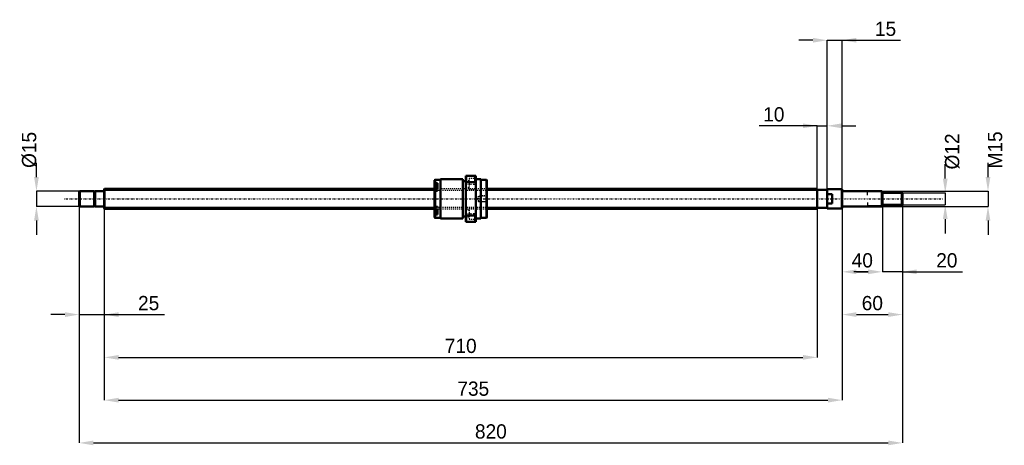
# Model space of a CAD drawing. Header units: millimetres. Extents: x -84 to 896, y -245 to 178.
import ezdxf

# ---------------------------------------------------------------- set-up
doc = ezdxf.new("R2010")
doc.units = ezdxf.units.MM
doc.linetypes.add('Center', pattern=[1.5, 0.45, -0.5, 0.05, -0.5])
doc.linetypes.add('Dashed', pattern=[2, 1, -1])
for name, color, linetype, lineweight in [('2d ConnectionPoints', 7, 'Continuous', 50), ('AM_0', 7, 'Continuous', 50), ('AM_4', 3, 'Continuous', 25), ('AM_5', 3, 'Continuous', 25), ('AM_7', 7, 'Center', 25), ('AM_9', 6, 'Dashed', 25)]:
    doc.layers.add(name, color=color, linetype=linetype, lineweight=lineweight)
doc.dimstyles.new('ISO-25', dxfattribs={"dimtxt": 2.5, "dimasz": 2.5, "dimexe": 1.25, "dimexo": 0.625, "dimtad": 1, "dimtxsty": 'Standard', "dimcen": 2.5, "dimadec": 0, "dimazin": 0, "dimtfac": 1, "dimtmove": 0, "dimatfit": 3, "dimfxl": 0, "dimarcsym": 0})

# ---------------------------------------------------------------- blocks, each defined once
blk = doc.blocks.new('1_BNK_2020_3_6G0_820LC5Y0_Nut_0_in_BNK2020_3_6G0_820LC5Y_3810__0')
at = {"layer": 'AM_0'}
for p, q in [((360, 23), (360, -23)), ((370, 23), (360, 23)), ((360.5, 23), (360.5, 16.73)), ((369.5, 23), (369.5, 16.73)), ((370, 23), (370, -23)), ((329.5, 19), (329, 18.5)), ((329, 18.5), (329, -10.58)), ((329, 15.18), (329.5, 15.54)), ((329.5, 10.94), (329, 10.58)), ((332, 13.71), (329.27, 13.71)), ((335, 19), (329.5, 19)), ((329.5, 19), (329.5, 15.54)), ((332, 15.54), (329.5, 15.54)), ((332, 10.94), (329.5, 10.94)), ((329.5, 10.94), (329.5, -10.94)), ((332, 15.54), (332, 10.94)), ((357, 19.5), (335, 19.5)), ((335, 19.5), (335, -19.5)), ((357, 19.5), (357, -19.5)), ((360, 17.55), (357, 17.55)), ((360, 15.6), (360.5, 16.73)), ((360.5, 16.73), (369.5, 16.73)), ((369.5, 16.73), (370, 15.6)), ((375, 19.5), (370, 19.5)), ((375, 19.5), (375, -19.5)), ((380.5, 19), (375, 19)), ((381, 18.5), (380.5, 19)), ((380.5, 19), (380.5, -19)), ((381, 18.5), (381, -18.5)), ((329, -10.58), (329.5, -10.94)), ((329, -10.59), (329, -18.5)), ((329.5, -15.54), (329, -15.18)), ((329, -18.5), (329.5, -19)), ((329.27, -13.71), (332, -13.71)), ((332, -10.94), (329.5, -10.94)), ((332, -15.54), (329.5, -15.54)), ((329.5, -15.54), (329.5, -19)), ((329.5, -19), (335, -19)), ((332, -10.94), (332, -15.54)), ((335, -19.5), (357, -19.5)), ((357, -17.55), (360, -17.55)), ((360.5, -16.73), (360, -15.6)), ((360.5, -16.73), (360.5, -23)), ((369.5, -16.73), (360.5, -16.73)), ((370, -15.6), (369.5, -16.73)), ((369.5, -16.73), (369.5, -23)), ((370, -19.5), (375, -19.5)), ((375, -19), (380.5, -19)), ((380.5, -19), (381, -18.5)), ((360, -23), (370, -23))]:
    blk.add_line(p, q, dxfattribs=at)
for centre, start, end in [((329.27, 13.44), 90, 180), ((329.27, -13.44), 180, 270)]:
    blk.add_arc(centre, 0.275, start, end, dxfattribs=at)
at = {"layer": 'AM_4'}
for p, q in [((329.27, 13.71), (329.27, 10.78)), ((329.27, -10.78), (329.27, -13.71))]:
    blk.add_line(p, q, dxfattribs=at)
at = {"layer": 'AM_5', "linetype": 'Dashed'}
for p, q in [((373.7, 2.59), (374.4, 3)), ((381, 3), (374.4, 3)), ((374.4, 3), (374.4, -3)), ((373.7, -2.59), (374.4, -3)), ((381, -3), (374.4, -3))]:
    blk.add_line(p, q, dxfattribs=at)
at = {"layer": 'AM_7'}
for p, q in [((328.85, 10.96), (332.15, 10.96)), ((359.5, 14.75), (370.5, 14.75)), ((328.85, -10.96), (332.15, -10.96)), ((359.5, -14.75), (370.5, -14.75))]:
    blk.add_line(p, q, dxfattribs=at)
at = {"layer": 'AM_9'}
for p, q in [((370, 20.25), (363.5, 20.25)), ((363.5, 20.25), (363.5, 9.25)), ((332, 13.26), (329, 13.26)), ((330.85, 12.35), (329, 12.35)), ((330.85, 11.98), (329, 11.98)), ((330.85, 11.33), (329, 11.33)), ((330.85, 10.59), (329, 10.59)), ((381, 10), (329, 10)), ((330.85, 9.94), (329, 9.94)), ((329.27, 10.78), (329.27, 8.21)), ((330.85, 12.35), (330.85, 9.57)), ((332, 10.94), (332, 7.71)), ((363.5, 18.05), (360, 18.05)), ((360, 11.45), (363.5, 11.45)), ((330.85, 9.57), (329, 9.57)), ((332, 8.66), (329, 8.66)), ((329, 7.71), (332, 7.71)), ((329.27, 8.21), (332, 8.21)), ((363.5, 9.25), (370, 9.25)), ((372.6, 2.59), (371.1, 0)), ((371.1, 0), (372.6, -2.59)), ((380.59, 2.59), (372.6, 2.59)), ((372.6, 2.59), (372.6, -2.59)), ((381, 3), (380.59, 2.59)), ((380.59, 2.59), (380.59, -2.59)), ((332, -7.71), (329, -7.71)), ((332, -8.66), (329, -8.66)), ((330.85, -9.57), (329, -9.57)), ((332, -8.21), (329.27, -8.21)), ((329.27, -8.21), (329.27, -10.78)), ((330.85, -9.57), (330.85, -12.35)), ((332, -7.71), (332, -10.94)), ((370, -9.25), (363.5, -9.25)), ((363.5, -9.25), (363.5, -20.25)), ((372.6, -2.59), (380.59, -2.59)), ((380.59, -2.59), (381, -3)), ((330.85, -9.94), (329, -9.94)), ((329, -10), (381, -10)), ((330.85, -10.59), (329, -10.59)), ((330.85, -11.33), (329, -11.33)), ((330.85, -11.98), (329, -11.98)), ((330.85, -12.35), (329, -12.35)), ((332, -13.26), (329, -13.26)), ((363.5, -11.45), (360, -11.45)), ((360, -18.05), (363.5, -18.05)), ((363.5, -20.25), (370, -20.25))]:
    blk.add_line(p, q, dxfattribs=at)
for centre, start, end in [((329.27, 8.49), 180, 270), ((329.27, -8.49), 90, 180)]:
    blk.add_arc(centre, 0.275, start, end, dxfattribs=at)
blk = doc.blocks.new('2_BNK_2020_3_6G0_820LC5Y_Shaft_0_in_BNK2020_3_6G0_820LC5Y_3810__0')
at = {"layer": 'AM_0'}
for p, q in [((0.3, 10), (0, 9.7)), ((329, 10), (0.3, 10)), ((0.3, 10), (0.3, -10)), ((710, 10), (381, 10)), ((710, 10), (710, -10)), ((-24.5, 7.5), (-25, 7)), ((-25, 7), (-25, -7)), ((-10.15, 7.5), (-24.5, 7.5)), ((-24.5, 7.5), (-24.5, -7.5)), ((-10.15, 7.5), (-10.15, -7.5)), ((-9, 7.15), (-10.15, 7.15)), ((-0.2, 7.5), (-9, 7.5)), ((-9, 7.5), (-9, -7.5)), ((0, 9.7), (0, -9.7)), ((720, 9), (710, 9)), ((720, 9.75), (720, -9.75)), ((734.7, 9.75), (720, 9.75)), ((725, 4.78), (720, 4.78)), ((725, 4.78), (725, -4.78)), ((735, 9.45), (734.7, 9.75)), ((734.7, 9.75), (734.7, -9.75)), ((735, 9.45), (735, -9.45)), ((774.5, 7.5), (735.2, 7.5)), ((775, 7), (774.5, 7.5)), ((774.5, 7.5), (774.5, -7.5)), ((775, 7), (775, -7)), ((794.5, 6), (775, 6)), ((795, 5.5), (794.5, 6)), ((794.5, 6), (794.5, -6)), ((795, 5.5), (795, -5.5)), ((-25, -7), (-24.5, -7.5)), ((-24.5, -7.5), (-10.15, -7.5)), ((-10.15, -7.15), (-9, -7.15)), ((-9, -7.5), (-0.2, -7.5)), ((0, -9.7), (0.3, -10)), ((710, -9), (720, -9)), ((720, -4.78), (725, -4.78)), ((720, -9.75), (734.7, -9.75)), ((734.7, -9.75), (735, -9.45)), ((735.2, -7.5), (774.5, -7.5)), ((774.5, -7.5), (775, -7)), ((775, -6), (794.5, -6)), ((794.5, -6), (795, -5.5)), ((0.3, -10), (329, -10)), ((381, -10), (710, -10))]:
    blk.add_line(p, q, dxfattribs=at)
for centre, start, end in [((-0.2, 7.7), 270, 360), ((735.2, 7.7), 180, 270), ((-0.2, -7.7), 0, 90), ((735.2, -7.7), 90, 180)]:
    blk.add_arc(centre, 0.2, start, end, dxfattribs=at)
at = {"layer": 'AM_4'}
for p, q in [((-0.2, 7.5), (-0.2, -7.5)), ((735.2, 7.5), (735.2, -7.5))]:
    blk.add_line(p, q, dxfattribs=at)
at = {"layer": 'AM_5'}
for p, q in [((0, 8.47), (329, 8.47)), ((381, 8.47), (710, 8.47)), ((710, 5), (710, 8.47)), ((775, 6.89), (760, 6.89)), ((760, 3.75), (760, 6.89)), ((0, -8.47), (329, -8.47)), ((381, -8.47), (710, -8.47)), ((710, -5), (710, -8.47)), ((760, -3.75), (760, -6.89)), ((775, -6.89), (760, -6.89))]:
    blk.add_line(p, q, dxfattribs=at)
at = {"layer": 'AM_5', "linetype": 'Dashed'}
for p, q in [((329, 8.47), (381, 8.47)), ((329, -8.47), (381, -8.47))]:
    blk.add_line(p, q, dxfattribs=at)
at = {"layer": 'AM_7'}
blk.add_line((-39.75, 0), (834.75, 0), dxfattribs=at)
at = {"layer": 'AM_9'}
for p, q in [((381, 10), (329, 10)), ((329, -10), (381, -10))]:
    blk.add_line(p, q, dxfattribs=at)
blk = doc.blocks.new('*D3')
at = {"layer": 'AM_5', "color": 0, "lineweight": -2}
for p, q in [((-25, -7), (-25, -115.3)), ((0, -9.7), (0, -115.3)), ((-39.2, -115.3), (-53.4, -115.3)), ((-25, -115.3), (0, -115.3)), ((0, -115.3), (59.91, -115.3)), ((14.2, -115.3), (28.4, -115.3))]:
    blk.add_line(p, q, dxfattribs=at)
at = {"layer": 'AM_5', "color": 0}
for points in [[(-39.2, -117.67), (-39.2, -112.93), (-25, -115.3)], [(14.2, -112.93), (14.2, -117.67), (0, -115.3)]]:
    blk.add_solid(points, dxfattribs=at)
at = {"layer": 'Defpoints', "color": 0}
for p in [(-25, -7), (0, -9.7), (0, -115.3)]:
    blk.add_point(p, dxfattribs=at)
at = {"layer": 'AM_5', "color": 0, "insert": (44.16, -103.94), "char_height": 14.2, "attachment_point": 5}
blk.add_mtext('25', dxfattribs=at)
blk = doc.blocks.new('*D4')
at = {"layer": 'AM_5', "color": 0, "lineweight": -2}
for p, q in [((775, -7), (775, -72.7)), ((795, -5.5), (795, -72.7)), ((760.8, -72.7), (746.6, -72.7)), ((795, -72.7), (775, -72.7)), ((795, -72.7), (854.91, -72.7)), ((809.2, -72.7), (823.4, -72.7))]:
    blk.add_line(p, q, dxfattribs=at)
at = {"layer": 'AM_5', "color": 0}
for points in [[(760.8, -75.07), (760.8, -70.33), (775, -72.7)], [(809.2, -70.33), (809.2, -75.07), (795, -72.7)]]:
    blk.add_solid(points, dxfattribs=at)
at = {"layer": 'Defpoints', "color": 0}
for p in [(775, -7), (795, -5.5), (775, -72.7)]:
    blk.add_point(p, dxfattribs=at)
at = {"layer": 'AM_5', "color": 0, "insert": (839.16, -61.34), "char_height": 14.2, "attachment_point": 5}
blk.add_mtext('20', dxfattribs=at)
blk = doc.blocks.new('*D5')
at = {"layer": 'AM_5', "color": 0, "lineweight": -2}
for p, q in [((735, -9.45), (735, -72.7)), ((775, -7), (775, -72.7)), ((749.2, -72.7), (760.8, -72.7))]:
    blk.add_line(p, q, dxfattribs=at)
at = {"layer": 'AM_5', "color": 0}
for points in [[(749.2, -70.33), (749.2, -75.07), (735, -72.7)], [(760.8, -75.07), (760.8, -70.33), (775, -72.7)]]:
    blk.add_solid(points, dxfattribs=at)
at = {"layer": 'Defpoints', "color": 0}
for p in [(735, -9.45), (775, -7), (775, -72.7)]:
    blk.add_point(p, dxfattribs=at)
at = {"layer": 'AM_5', "color": 0, "insert": (755, -61.34), "char_height": 14.2, "attachment_point": 5}
blk.add_mtext('40', dxfattribs=at)
blk = doc.blocks.new('*D6')
at = {"layer": 'AM_5', "color": 0, "lineweight": -2}
for p, q in [((735, -9.45), (735, -115.3)), ((795, -5.5), (795, -115.3)), ((749.2, -115.3), (780.8, -115.3))]:
    blk.add_line(p, q, dxfattribs=at)
at = {"layer": 'AM_5', "color": 0}
for points in [[(749.2, -112.93), (749.2, -117.67), (735, -115.3)], [(780.8, -117.67), (780.8, -112.93), (795, -115.3)]]:
    blk.add_solid(points, dxfattribs=at)
at = {"layer": 'Defpoints', "color": 0}
for p in [(735, -9.45), (795, -5.5), (795, -115.3)]:
    blk.add_point(p, dxfattribs=at)
at = {"layer": 'AM_5', "color": 0, "insert": (765, -103.94), "char_height": 14.2, "attachment_point": 5}
blk.add_mtext('60', dxfattribs=at)
blk = doc.blocks.new('*D7')
at = {"layer": 'AM_5', "color": 0, "lineweight": -2}
for p, q in [((705.8, 157.9), (691.6, 157.9)), ((720, -9.75), (720, 157.9)), ((720, 157.9), (735, 157.9)), ((735, -9.45), (735, 157.9)), ((735, 157.9), (792.88, 157.9)), ((749.2, 157.9), (763.4, 157.9))]:
    blk.add_line(p, q, dxfattribs=at)
at = {"layer": 'AM_5', "color": 0}
for points in [[(705.8, 155.53), (705.8, 160.27), (720, 157.9)], [(749.2, 160.27), (749.2, 155.53), (735, 157.9)]]:
    blk.add_solid(points, dxfattribs=at)
at = {"layer": 'Defpoints', "color": 0}
for p in [(735, 157.9), (720, -9.75), (735, -9.45)]:
    blk.add_point(p, dxfattribs=at)
at = {"layer": 'AM_5', "color": 0, "insert": (778.14, 169.26), "char_height": 14.2, "attachment_point": 5}
blk.add_mtext('15', dxfattribs=at)
blk = doc.blocks.new('*D8')
at = {"layer": 'AM_5', "color": 0, "lineweight": -2}
for p, q in [((710, 72.7), (652.12, 72.7)), ((695.8, 72.7), (681.6, 72.7)), ((710, -8.47), (710, 72.7)), ((710, 72.7), (720, 72.7)), ((720, -9.75), (720, 72.7)), ((734.2, 72.7), (748.4, 72.7))]:
    blk.add_line(p, q, dxfattribs=at)
at = {"layer": 'AM_5', "color": 0}
for points in [[(695.8, 70.33), (695.8, 75.07), (710, 72.7)], [(734.2, 75.07), (734.2, 70.33), (720, 72.7)]]:
    blk.add_solid(points, dxfattribs=at)
at = {"layer": 'Defpoints', "color": 0}
for p in [(720, 72.7), (710, -8.47), (720, -9.75)]:
    blk.add_point(p, dxfattribs=at)
at = {"layer": 'AM_5', "color": 0, "insert": (666.86, 84.06), "char_height": 14.2, "attachment_point": 5}
blk.add_mtext('10', dxfattribs=at)
blk = doc.blocks.new('*D9')
at = {"layer": 'AM_5', "color": 0, "lineweight": -2}
for p, q in [((0, -9.7), (0, -157.9)), ((710, -8.47), (710, -157.9)), ((14.2, -157.9), (695.8, -157.9))]:
    blk.add_line(p, q, dxfattribs=at)
at = {"layer": 'AM_5', "color": 0}
for points in [[(14.2, -155.53), (14.2, -160.27), (0, -157.9)], [(695.8, -160.27), (695.8, -155.53), (710, -157.9)]]:
    blk.add_solid(points, dxfattribs=at)
at = {"layer": 'Defpoints', "color": 0}
for p in [(0, -9.7), (710, -8.47), (710, -157.9)]:
    blk.add_point(p, dxfattribs=at)
at = {"layer": 'AM_5', "color": 0, "insert": (355, -146.54), "char_height": 14.2, "attachment_point": 5}
blk.add_mtext('710', dxfattribs=at)
blk = doc.blocks.new('*D10')
at = {"layer": 'AM_5', "color": 0, "lineweight": -2}
for p, q in [((0, -9.7), (0, -200.5)), ((735, -9.45), (735, -200.5)), ((14.2, -200.5), (720.8, -200.5))]:
    blk.add_line(p, q, dxfattribs=at)
at = {"layer": 'AM_5', "color": 0}
for points in [[(14.2, -198.13), (14.2, -202.87), (0, -200.5)], [(720.8, -202.87), (720.8, -198.13), (735, -200.5)]]:
    blk.add_solid(points, dxfattribs=at)
at = {"layer": 'Defpoints', "color": 0}
for p in [(0, -9.7), (735, -9.45), (735, -200.5)]:
    blk.add_point(p, dxfattribs=at)
at = {"layer": 'AM_5', "color": 0, "insert": (367.5, -189.14), "char_height": 14.2, "attachment_point": 5}
blk.add_mtext('735', dxfattribs=at)
blk = doc.blocks.new('*D11')
at = {"layer": 'AM_5', "color": 0, "lineweight": -2}
for p, q in [((-25, -7), (-25, -243.1)), ((795, -5.5), (795, -243.1)), ((-10.8, -243.1), (780.8, -243.1))]:
    blk.add_line(p, q, dxfattribs=at)
at = {"layer": 'AM_5', "color": 0}
for points in [[(-10.8, -240.73), (-10.8, -245.47), (-25, -243.1)], [(780.8, -245.47), (780.8, -240.73), (795, -243.1)]]:
    blk.add_solid(points, dxfattribs=at)
at = {"layer": 'Defpoints', "color": 0}
for p in [(-25, -7), (795, -5.5), (795, -243.1)]:
    blk.add_point(p, dxfattribs=at)
at = {"layer": 'AM_5', "color": 0, "insert": (385, -231.74), "char_height": 14.2, "attachment_point": 5}
blk.add_mtext('820', dxfattribs=at)
blk = doc.blocks.new('*D12')
at = {"layer": 'AM_5', "color": 0, "lineweight": -2}
for p, q in [((-67.6, 21.7), (-67.6, 35.9)), ((-24.5, 7.5), (-67.6, 7.5)), ((-67.6, 7.5), (-67.6, -7.5)), ((-24.5, -7.5), (-67.6, -7.5)), ((-67.6, -21.7), (-67.6, -35.9))]:
    blk.add_line(p, q, dxfattribs=at)
at = {"layer": 'AM_5', "color": 0}
for points in [[(-69.97, 21.7), (-65.23, 21.7), (-67.6, 7.5)], [(-65.23, -21.7), (-69.97, -21.7), (-67.6, -7.5)]]:
    blk.add_solid(points, dxfattribs=at)
at = {"layer": 'Defpoints', "color": 0}
for p in [(-24.5, 7.5), (-67.6, -7.5), (-24.5, -7.5)]:
    blk.add_point(p, dxfattribs=at)
at = {"layer": 'AM_5', "color": 0, "insert": (-74.7, 48.68), "char_height": 14.2, "attachment_point": 5, "rotation": 90}
blk.add_mtext('Ø15', dxfattribs=at)
blk = doc.blocks.new('*D13')
at = {"layer": 'AM_5', "color": 0, "lineweight": -2}
for p, q in [((837.6, 20.2), (837.6, 34.4)), ((794.5, 6), (837.6, 6)), ((837.6, 6), (837.6, -6)), ((794.5, -6), (837.6, -6)), ((837.6, -20.2), (837.6, -34.4))]:
    blk.add_line(p, q, dxfattribs=at)
at = {"layer": 'AM_5', "color": 0}
for points in [[(835.23, 20.2), (839.97, 20.2), (837.6, 6)], [(839.97, -20.2), (835.23, -20.2), (837.6, -6)]]:
    blk.add_solid(points, dxfattribs=at)
at = {"layer": 'Defpoints', "color": 0}
for p in [(794.5, 6), (794.5, -6), (837.6, -6)]:
    blk.add_point(p, dxfattribs=at)
at = {"layer": 'AM_5', "color": 0, "insert": (844.7, 47.18), "char_height": 14.2, "attachment_point": 5, "rotation": 90}
blk.add_mtext('Ø12', dxfattribs=at)
blk = doc.blocks.new('*D14')
at = {"layer": 'AM_5', "color": 0, "lineweight": -2}
for p, q in [((880.2, 21.7), (880.2, 35.9)), ((774.5, 7.5), (880.2, 7.5)), ((880.2, 7.5), (880.2, -7.5)), ((774.5, -7.5), (880.2, -7.5)), ((880.2, -21.7), (880.2, -35.9))]:
    blk.add_line(p, q, dxfattribs=at)
at = {"layer": 'AM_5', "color": 0}
for points in [[(877.83, 21.7), (882.57, 21.7), (880.2, 7.5)], [(882.57, -21.7), (877.83, -21.7), (880.2, -7.5)]]:
    blk.add_solid(points, dxfattribs=at)
at = {"layer": 'Defpoints', "color": 0}
for p in [(774.5, 7.5), (774.5, -7.5), (880.2, -7.5)]:
    blk.add_point(p, dxfattribs=at)
at = {"layer": 'AM_5', "color": 0, "insert": (887.3, 48.68), "char_height": 14.2, "attachment_point": 5, "rotation": 90}
blk.add_mtext('M15', dxfattribs=at)

msp = doc.modelspace()

# ---------------------------------------------------------------- linework, layer by layer
at = {"layer": '2d ConnectionPoints'}
for p in [(0, 0), (725, 0)]:
    msp.add_point(p, dxfattribs=at)

# ---------------------------------------------------------------- block references
for name in ['1_BNK_2020_3_6G0_820LC5Y0_Nut_0_in_BNK2020_3_6G0_820LC5Y_3810__0', '2_BNK_2020_3_6G0_820LC5Y_Shaft_0_in_BNK2020_3_6G0_820LC5Y_3810__0']:
    msp.add_blockref(name, (0, 0))

# ---------------------------------------------------------------- dimensions: what is measured, and where the dimension line sits
at = {"layer": 'AM_5'}
for base, p1, p2, text, picture, middle in [((735, 157.9), (720, -9.75), (735, -9.45), '15', '*D7', (778.141, 157.9)), ((720, 72.7), (710, -8.4665), (720, -9.75), '10', '*D8', (666.859, 72.7)), ((0, -115.3), (-25, -7), (0, -9.7), '25', '*D3', (44.1552, -115.3)), ((795, -243.1), (-25, -7), (795, -5.5), '820', '*D11', (385, -243.1)), ((710, -157.9), (0, -9.7), (710, -8.4665), '710', '*D9', (355, -157.9)), ((735, -200.5), (0, -9.7), (735, -9.45), '735', '*D10', (367.5, -200.5)), ((795, -115.3), (735, -9.45), (795, -5.5), '60', '*D6', (765, -115.3)), ((775, -72.7), (735, -9.45), (775, -7), '40', '*D5', (755, -72.7)), ((775, -72.7), (795, -5.5), (775, -7), '20', '*D4', (839.1552, -72.7))]:
    dim = msp.add_linear_dim(base=base, p1=p1, p2=p2, text=text, dimstyle='ISO-25', override={"dimtxt": 14.2, "dimasz": 14.2, "dimexe": 0, "dimexo": 0, "dimgap": 4.26}, dxfattribs=at)
    dim.commit()
    dim.dimension.update_dxf_attribs({"geometry": picture, "text_midpoint": middle, "dimtype": 160})
for base, p1, p2, text, picture, middle in [((-67.6, -7.5), (-24.5, 7.5), (-24.5, -7.5), 'Ø15', '*D12', (-74.7, 48.68)), ((880.2, -7.5), (774.5, 7.5), (774.5, -7.5), 'M15', '*D14', (887.3, 48.68)), ((837.6, -6), (794.5, 6), (794.5, -6), 'Ø12', '*D13', (844.7, 47.18))]:
    dim = msp.add_linear_dim(base=base, p1=p1, p2=p2, angle=90, text=text, dimstyle='ISO-25', override={"dimtxt": 14.2, "dimasz": 14.2, "dimexe": 0, "dimexo": 0, "dimgap": 4.26}, dxfattribs=at)
    dim.commit()
    dim.dimension.update_dxf_attribs({"geometry": picture, "text_midpoint": middle, "dimtype": 160, "text_rotation": 90})

doc.saveas('drawing.dxf')
